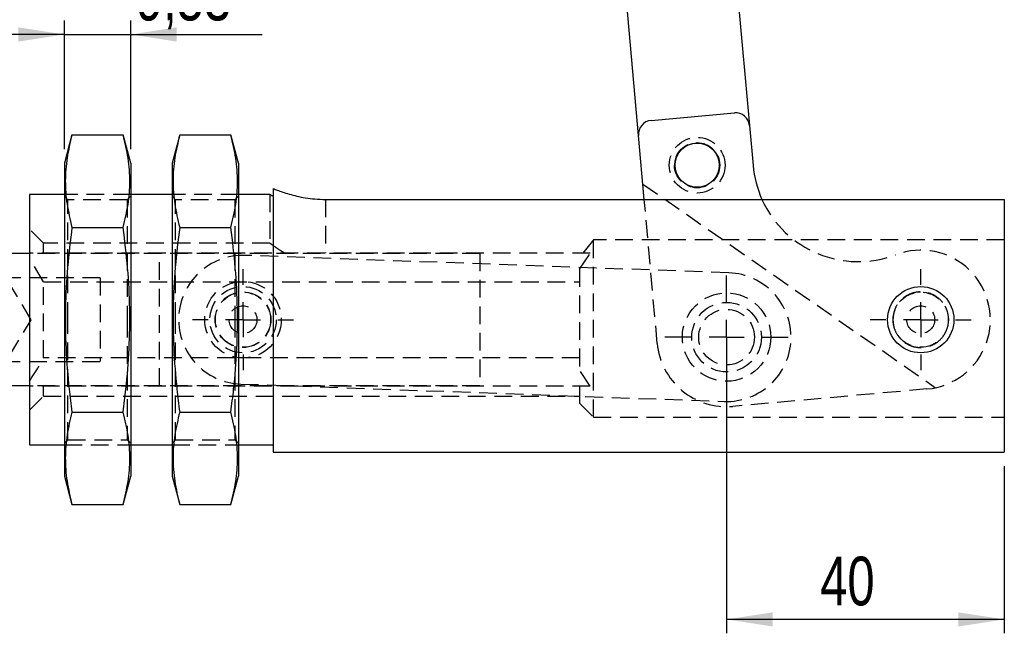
# Model space of a CAD drawing. Extents: x 101 to 797, y 38 to 582.
# Tile 14 of 25: x 182 to 324, y 343 to 432. Entities that reach past the tile are written whole.
import ezdxf

# ---------------------------------------------------------------- set-up
doc = ezdxf.new("R2010")
doc.units = 0
doc.header["$LTSCALE"] = 2
doc.linetypes.add('HIDDEN', pattern=[1.905, 1.27, -0.635])
doc.layers.get('0').update_dxf_attribs({"linetype": 'CONTINUOUS'})
doc.layers.add('FORMATO', color=179, linetype='CONTINUOUS')
doc.styles.add('SLDTEXTSTYLE0', font='TXT', dxfattribs={"width": 0.75})
doc.dimstyles.new('SLDDIMSTYLE0', dxfattribs={"dimtxt": 7, "dimasz": 6.604, "dimexe": 0, "dimexo": 0.0625, "dimgap": 1.75, "dimtad": 1, "dimdec": 0, "dimrnd": 1e-09, "dimzin": 12, "dimtxsty": 'SLDTEXTSTYLE0', "dimsah": 1, "dimcen": 0.09, "dimazin": 3, "dimtfac": 1, "dimtdec": 0, "dimtmove": 0, "dimatfit": 3, "dimtolj": 1, "dimtzin": 12})
doc.dimstyles.new('SLDDIMSTYLE1', dxfattribs={"dimtxt": 7, "dimasz": 6.604, "dimexe": 0, "dimexo": 0.0625, "dimgap": 1.75, "dimtad": 1, "dimdec": 3, "dimrnd": 1e-09, "dimzin": 12, "dimtxsty": 'SLDTEXTSTYLE0', "dimsah": 1, "dimcen": 0.09, "dimazin": 3, "dimtfac": 1, "dimtdec": 3, "dimtmove": 0, "dimatfit": 3, "dimtolj": 1, "dimtzin": 12})

# ---------------------------------------------------------------- blocks, each defined once
blk = doc.blocks.new('_D_1')
at = {"layer": 'FORMATO'}
for p, q in [((188.54, 412.96), (188.54, 431.47)), ((198.07, 412.96), (198.07, 431.47)), ((188.54, 429.47), (175.84, 429.47)), ((188.54, 429.47), (198.07, 429.47)), ((198.07, 429.47), (216.93, 429.47))]:
    blk.add_line(p, q, dxfattribs=at)
for points in [[(188.54, 429.47), (181.94, 430.49), (181.94, 428.45)], [(198.07, 429.47), (204.67, 428.45), (204.67, 430.49)]]:
    blk.add_solid(points, dxfattribs=at)
at = {"layer": 'FORMATO', "insert": (198.83, 438.49), "char_height": 7, "attachment_point": 1, "style": 'SLDTEXTSTYLE0'}
blk.add_mtext('9,53', dxfattribs=at)
blk = doc.blocks.new('_D_2')
at = {"layer": 'FORMATO', "color": 218}
for p, q in [((283.65, 383.96), (283.65, 343.38)), ((323.54, 367.41), (323.54, 343.38)), ((323.54, 345.38), (283.65, 345.38))]:
    blk.add_line(p, q, dxfattribs=at)
for points in [[(283.65, 345.38), (290.26, 344.36), (290.26, 346.39)], [(323.54, 345.38), (316.94, 346.39), (316.94, 344.36)]]:
    blk.add_solid(points, dxfattribs=at)
at = {"layer": 'FORMATO', "color": 218, "insert": (297.1, 354.4), "char_height": 7, "attachment_point": 1, "style": 'SLDTEXTSTYLE0'}
blk.add_mtext('40', dxfattribs=at)
blk = doc.blocks.new('SW_CENTERMARKSYMBOL_0')
at = {"layer": 'FORMATO', "color": 0}
for p, q in [((0, 5), (0, 7.2625)), ((0, 0), (0, 2.5)), ((-5, 0), (-7.2625, 0)), ((0, 0), (-2.5, 0)), ((0, 0), (0, -2.5)), ((0, 0), (2.5, 0)), ((5, 0), (7.2625, 0)), ((0, -5), (0, -7.2625))]:
    blk.add_line(p, q, dxfattribs=at)
blk = doc.blocks.new('SW_CENTERMARKSYMBOL_1')
at = {"layer": 'FORMATO', "color": 0}
for p, q in [((0, 5), (0, 8.85)), ((0, 0), (0, 2.5)), ((-5, 0), (-8.85, 0)), ((0, 0), (-2.5, 0)), ((0, 0), (0, -2.5)), ((0, 0), (2.5, 0)), ((5, 0), (8.85, 0)), ((0, -5), (0, -8.85))]:
    blk.add_line(p, q, dxfattribs=at)
blk = doc.blocks.new('SW_CENTERMARKSYMBOL_2')
at = {"layer": 'FORMATO', "color": 0}
for p, q in [((0, 5), (0, 7.2625)), ((0, 0), (0, 2.5)), ((-5, 0), (-7.2625, 0)), ((0, 0), (-2.5, 0)), ((0, 0), (0, -2.5)), ((0, 0), (2.5, 0)), ((5, 0), (7.2625, 0)), ((0, -5), (0, -7.2625))]:
    blk.add_line(p, q, dxfattribs=at)

msp = doc.modelspace()

# ---------------------------------------------------------------- linework, layer by layer
at = {"color": 7, "linetype": 'CONTINUOUS'}
for p, q in [((285.243, 435.303), (286.9436, 416.3756)), ((271.0078, 414.9438), (269.3072, 433.8712)), ((272.8208, 417.1147), (284.7727, 418.1886)), ((286.9436, 416.3756), (287.4607, 410.6199)), ((189.6273, 415.0227), (188.5399, 410.9646)), ((189.6273, 415.0227), (196.9826, 415.0227)), ((198.0699, 410.9646), (196.9826, 415.0227)), ((205.0973, 415.0227), (204.0099, 410.9646)), ((205.0973, 415.0227), (212.4526, 415.0227)), ((213.5399, 410.9646), (212.4526, 415.0227)), ((271.8335, 405.7534), (271.0078, 414.9438)), ((188.5399, 410.9646), (188.5399, 365.9646)), ((198.0699, 410.9646), (198.0699, 365.9646)), ((204.0099, 410.9646), (204.0099, 365.9646)), ((213.5399, 410.9646), (213.5399, 365.9646)), ((218.5399, 407.3101), (218.5399, 369.4146)), ((188.5399, 406.4646), (183.5399, 406.4646)), ((183.5399, 406.4646), (183.5399, 370.4646)), ((204.0099, 406.4646), (198.0699, 406.4646)), ((218.0593, 406.4646), (213.5399, 406.4646)), ((226.0399, 405.7534), (323.54, 405.7534)), ((323.54, 405.7534), (323.54, 369.4146)), ((189.6273, 401.7437), (196.9826, 401.7437)), ((205.0973, 401.7437), (212.4526, 401.7437)), ((183.5399, 397.9896), (128.6975, 397.9896)), ((183.5399, 378.9396), (128.6975, 378.9396)), ((189.6273, 375.1856), (196.9826, 375.1856)), ((205.0973, 375.1856), (212.4526, 375.1856)), ((183.5399, 370.4646), (188.5399, 370.4646)), ((198.0699, 370.4646), (204.0099, 370.4646)), ((213.5399, 370.4646), (218.5399, 370.4646)), ((218.5399, 369.4146), (323.54, 369.4146)), ((188.5399, 365.9646), (189.6273, 361.9065)), ((196.9826, 361.9065), (198.0699, 365.9646)), ((204.0099, 365.9646), (205.0973, 361.9065)), ((212.4526, 361.9065), (213.5399, 365.9646)), ((189.6273, 361.9065), (196.9826, 361.9065)), ((205.0973, 361.9065), (212.4526, 361.9065))]:
    msp.add_line(p, q, dxfattribs=at)
at = {"color": 7, "linetype": 'HIDDEN'}
for p, q in [((271.6342, 407.9719), (313.6594, 378.6918)), ((198.0699, 406.4646), (188.5399, 406.4646)), ((189.0399, 405.7146), (188.5399, 406.2146)), ((198.0699, 406.2146), (197.5699, 405.7146)), ((213.5399, 406.4646), (204.0099, 406.4646)), ((204.5099, 405.7146), (204.0099, 406.2146)), ((213.5399, 406.2146), (213.0399, 405.7146)), ((218.0399, 406.456), (218.0399, 399.4507)), ((189.0399, 388.4646), (189.0399, 405.7146)), ((197.5699, 405.7146), (189.0399, 405.7146)), ((197.5699, 405.7146), (197.5699, 388.4646)), ((204.5099, 388.4646), (204.5099, 405.7146)), ((213.0399, 405.7146), (204.5099, 405.7146)), ((213.0399, 405.7146), (213.0399, 388.4646)), ((226.0399, 405.7534), (226.0399, 398.0146)), ((273.6924, 385.0641), (271.8335, 405.7534)), ((185.5399, 399.4646), (183.5399, 401.4646)), ((185.5399, 398.0146), (185.5399, 399.4646)), ((218.0591, 399.4646), (185.5399, 399.4646)), ((264.5399, 399.9537), (262.998, 398.0146)), ((323.54, 399.9537), (264.5399, 399.9537)), ((264.5399, 374.4646), (264.5399, 399.9537)), ((264.0457, 398.0146), (183.5399, 398.0146)), ((248.1975, 397.9896), (183.5399, 397.9896)), ((202.1975, 378.9396), (202.1975, 397.9896)), ((283.9858, 395.203), (214.5309, 397.7086)), ((248.1975, 397.9896), (248.1975, 378.9396)), ((262.5399, 395.7308), (264.0457, 398.0146)), ((185.5399, 393.9233), (183.5399, 397.2849)), ((262.5399, 395.7308), (262.5399, 381.1984)), ((193.6975, 394.4646), (118.6975, 394.4646)), ((183.7619, 388.4646), (180.6975, 393.5646)), ((185.5399, 383.0059), (185.5399, 393.9233)), ((185.5399, 393.9233), (262.5399, 393.9233)), ((193.6975, 394.4646), (193.6975, 382.4646)), ((310.8283, 392.4008), (311.182, 392.4486)), ((311.182, 392.4486), (311.4906, 392.4643)), ((180.6975, 383.3646), (183.7619, 388.4646)), ((189.0399, 371.2146), (189.0399, 388.4646)), ((197.5699, 388.4646), (197.5699, 371.2146)), ((204.5099, 371.2146), (204.5099, 388.4646)), ((213.0399, 388.4646), (213.0399, 371.2146)), ((118.6975, 382.4646), (193.6975, 382.4646)), ((262.5399, 383.0059), (185.5399, 383.0059)), ((264.0457, 378.9146), (262.5399, 381.1984)), ((213.864, 379.2206), (283.3188, 376.715)), ((248.1975, 378.9396), (183.5399, 378.9396)), ((264.0457, 378.9146), (183.5399, 378.9146)), ((185.5399, 377.4646), (185.5399, 378.9146)), ((262.5399, 378.9146), (262.5399, 376.4646)), ((312.4348, 378.5047), (284.5471, 375.9991)), ((183.5399, 375.4646), (185.5399, 377.4646)), ((185.5399, 377.4646), (262.5399, 377.4646)), ((262.5399, 376.4646), (264.5399, 374.4646)), ((264.5399, 374.4646), (323.54, 374.4646)), ((188.5399, 370.7146), (189.0399, 371.2146)), ((189.0399, 371.2146), (197.5699, 371.2146)), ((197.5699, 371.2146), (198.0699, 370.7146)), ((204.0099, 370.7146), (204.5099, 371.2146)), ((204.5099, 371.2146), (213.0399, 371.2146)), ((213.0399, 371.2146), (213.5399, 370.7146)), ((188.5399, 370.4646), (198.0699, 370.4646)), ((204.0099, 370.4646), (213.5399, 370.4646))]:
    msp.add_line(p, q, dxfattribs=at)
for centre, radius in [((279.4231, 410.6797), 4), ((279.4231, 410.6797), 3.25), ((214.1975, 388.4646), 5.5), ((214.1975, 388.4646), 4.7625), ((214.1975, 388.4646), 4), ((214.1975, 388.4646), 3.9688), ((283.6523, 385.959), 6.35), ((311.5399, 388.4646), 3.9688), ((214.1975, 388.4646), 2), ((283.6523, 385.959), 5), ((311.5399, 388.4646), 2), ((283.6523, 385.959), 4)]:
    msp.add_circle(centre, radius, dxfattribs=at)
at = {"color": 7, "linetype": 'CONTINUOUS'}
for centre, radius in [((279.4231, 410.6797), 3.2), ((279.4231, 410.6797), 3.175), ((311.5399, 388.4646), 4.7625)]:
    msp.add_circle(centre, radius, dxfattribs=at)
for centre, radius, start, end in [((284.9516, 416.1966), 2, 5.134067, 95.134067), ((272.9998, 415.1227), 2, 95.134067, 185.134067), ((302.5666, 411.9772), 15.1667, 185.134067, 204.227247)]:
    msp.add_arc(centre, radius, start, end, dxfattribs=at)
at = {"color": 7, "linetype": 'HIDDEN'}
for centre, radius, start, end in [((302.5666, 411.9772), 15.1667, 204.227247, 290.888983), ((214.1975, 388.4646), 9.25, 87.933918, 267.933918), ((311.5399, 388.4646), 10, 275.134067, 110.888983), ((283.6523, 385.959), 9.25, 267.933918, 87.933918), ((311.5399, 388.4646), 4, 158.659821, 200.104695), ((283.6523, 385.959), 10, 185.134067, 275.134067)]:
    msp.add_arc(centre, radius, start, end, dxfattribs=at)
at = {"color": 7, "linetype": 'CONTINUOUS'}
for points, knots in [([(189.6273, 415.0227), (189.367, 413.9305), (188.8465, 411.7465), (188.5909, 408.4259), (188.8335, 405.0835), (189.3627, 402.8571), (189.6273, 401.7437)], [0, 0, 0, 0, 0.24764567, 0.49520951, 0.74756115, 1, 1, 1, 1]), ([(196.9826, 401.7437), (197.2429, 402.8359), (197.7634, 405.0199), (198.019, 408.3405), (197.7764, 411.6829), (197.2472, 413.9093), (196.9826, 415.0227)], [0, 0, 0, 0, 0.2476457, 0.49520951, 0.74756115, 1, 1, 1, 1]), ([(205.0973, 415.0227), (204.837, 413.9305), (204.3165, 411.7465), (204.0609, 408.4259), (204.3035, 405.0835), (204.8327, 402.8571), (205.0973, 401.7437)], [0, 0, 0, 0, 0.24764567, 0.49520951, 0.74756115, 1, 1, 1, 1]), ([(212.4526, 401.7437), (212.7129, 402.8359), (213.2334, 405.0199), (213.489, 408.3405), (213.2464, 411.6829), (212.7172, 413.9093), (212.4526, 415.0227)], [0, 0, 0, 0, 0.2476457, 0.49520951, 0.74756115, 1, 1, 1, 1]), ([(218.5399, 407.3101), (218.7196, 407.2395), (219.079, 407.0983), (219.8671, 406.8163), (220.8137, 406.5176), (221.9191, 406.2247), (223.1632, 405.9778), (224.5512, 405.7916), (225.5307, 405.7665), (226.0399, 405.7534)], [0, 0, 0, 0, 0.13990013, 0.27985089, 0.41954247, 0.55922164, 0.7022589, 0.84521895, 1, 1, 1, 1]), ([(218.0593, 406.456), (218.0613, 406.4552), (218.0661, 406.453), (218.2565, 406.3685), (218.4656, 406.2797), (218.5399, 406.248)], [0, 0, 0, 0, 0.30898374, 0.75412124, 1, 1, 1, 1]), ([(189.6273, 401.7437), (189.3955, 399.8288), (188.932, 395.9994), (188.6252, 390.1886), (188.7139, 384.3433), (189.1025, 379.3303), (189.4878, 376.287), (189.6273, 375.1856)], [0, 0, 0, 0, 0.21715112, 0.43425076, 0.65460051, 0.87498931, 1, 1, 1, 1]), ([(196.9826, 375.1856), (197.1221, 376.287), (197.5037, 379.301), (197.8901, 384.2547), (197.9871, 390.0702), (197.6873, 395.9112), (197.2175, 399.7993), (196.9826, 401.7437)], [0, 0, 0, 0, 0.12501062, 0.34207013, 0.55909222, 0.77951887, 1, 1, 1, 1]), ([(205.0973, 401.7437), (204.8655, 399.8288), (204.402, 395.9994), (204.0952, 390.1886), (204.1839, 384.3433), (204.5725, 379.3303), (204.9578, 376.287), (205.0973, 375.1856)], [0, 0, 0, 0, 0.21715113, 0.43425076, 0.65460052, 0.87498931, 1, 1, 1, 1]), ([(212.4526, 375.1856), (212.5921, 376.287), (212.9737, 379.301), (213.3601, 384.2547), (213.4571, 390.0702), (213.1573, 395.9112), (212.6875, 399.7993), (212.4526, 401.7437)], [0, 0, 0, 0, 0.12501061, 0.342070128, 0.559092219, 0.779518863, 1, 1, 1, 1]), ([(189.6273, 375.1856), (189.367, 374.0933), (188.8465, 371.9093), (188.5909, 368.5887), (188.8335, 365.2463), (189.3627, 363.0199), (189.6273, 361.9065)], [0, 0, 0, 0, 0.247645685, 0.495209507, 0.747561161, 1, 1, 1, 1]), ([(196.9826, 361.9065), (197.2429, 362.9987), (197.7634, 365.1828), (198.019, 368.5034), (197.7764, 371.8457), (197.2472, 374.0722), (196.9826, 375.1856)], [0, 0, 0, 0, 0.24764565, 0.495209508, 0.747561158, 1, 1, 1, 1]), ([(205.0973, 375.1856), (204.837, 374.0933), (204.3165, 371.9093), (204.0609, 368.5887), (204.3035, 365.2463), (204.8327, 363.0199), (205.0973, 361.9065)], [0, 0, 0, 0, 0.24764568, 0.49520951, 0.74756116, 1, 1, 1, 1]), ([(212.4526, 361.9065), (212.7129, 362.9987), (213.2334, 365.1828), (213.489, 368.5034), (213.2464, 371.8457), (212.7172, 374.0722), (212.4526, 375.1856)], [0, 0, 0, 0, 0.247645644, 0.495209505, 0.747561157, 1, 1, 1, 1])]:
    msp.add_open_spline(points, degree=3, knots=knots, dxfattribs=at)
at = {"color": 7, "linetype": 'HIDDEN'}
for points, knots in [([(220.1917, 398.0146), (220.1308, 398.0521), (219.7463, 398.2891), (219.1116, 398.7068), (218.5186, 399.1201), (218.183, 399.3606), (218.0396, 399.4649), (218.0546, 399.4539), (218.0591, 399.4507)], [0, 0, 0, 0, 0.04714058, 0.29801654, 0.55830729, 0.73783885, 0.92240667, 1, 1, 1, 1]), ([(307.5399, 388.4646), (307.5832, 388.909), (307.6697, 389.7975), (308.3425, 390.9835), (309.3409, 391.8982), (310.6026, 392.4324), (311.9627, 392.5174), (313.2623, 392.156), (314.3735, 391.3933), (315.1818, 390.2976), (315.5826, 388.9886), (315.5279, 387.6307), (315.0376, 386.3761), (314.1634, 385.3454), (312.9869, 384.6527), (311.6447, 384.3902), (310.305, 384.5828), (309.1058, 385.1967), (308.1725, 386.1738), (307.6269, 387.3236), (307.5661, 388.1209), (307.5399, 388.4646)], [0, 0, 0, 0, 0.0528929, 0.10575881, 0.15932827, 0.21342871, 0.26674373, 0.31917588, 0.37200506, 0.4258812, 0.47984521, 0.53281651, 0.5852669, 0.63842225, 0.69246869, 0.74620568, 0.79886831, 0.85138593, 0.9048903, 0.95899621, 1, 1, 1, 1]), ([(183.5399, 379.6443), (184.0546, 380.4264), (184.7725, 381.5175), (185.3706, 382.6774), (185.5399, 383.0059)], [0, 0, 0, 0, 0.71681697, 1, 1, 1, 1])]:
    msp.add_open_spline(points, degree=3, knots=knots, dxfattribs=at)

# ---------------------------------------------------------------- block references
at = {"layer": 'FORMATO'}
for name, p in [('SW_CENTERMARKSYMBOL_0', (214.1975, 388.4646)), ('SW_CENTERMARKSYMBOL_1', (283.6523, 385.959)), ('SW_CENTERMARKSYMBOL_2', (311.5399, 388.4646))]:
    msp.add_blockref(name, p, dxfattribs=at)

# ---------------------------------------------------------------- dimensions: what is measured, and where the dimension line sits
dim = msp.add_linear_dim(base=(198.0699, 429.4697), p1=(188.5399, 410.9646), p2=(198.0699, 410.9646), dimstyle='SLDDIMSTYLE1', dxfattribs=at)
dim.commit()
dim.dimension.update_dxf_attribs({"geometry": '_D_1', "text_midpoint": (207.8821, 429.4697), "dimtype": 160})
at = {"layer": 'FORMATO', "color": 218}
dim = msp.add_linear_dim(base=(283.6523, 345.3773), p1=(323.5399, 369.4146), p2=(283.6523, 385.959), dimstyle='SLDDIMSTYLE0', dxfattribs=at)
dim.commit()
dim.dimension.update_dxf_attribs({"geometry": '_D_2', "text_midpoint": (302.2711, 345.3773), "dimtype": 160})

doc.saveas('drawing.dxf')
